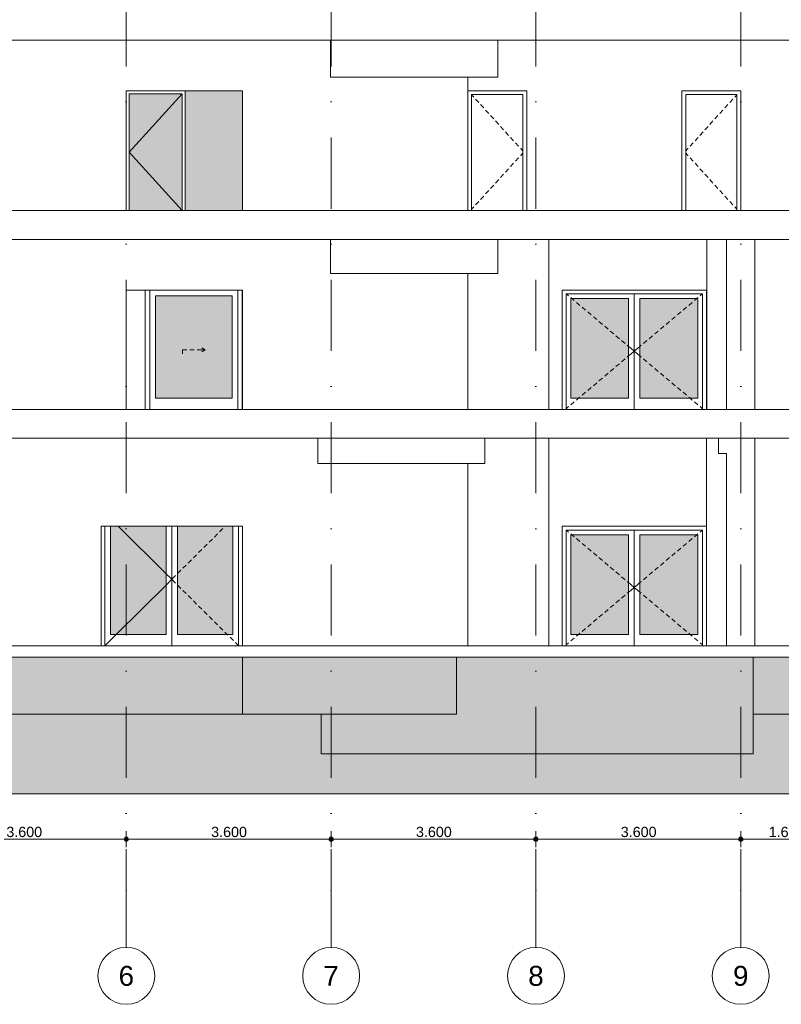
# Model space of a CAD drawing. Header units: millimetres. Extents: x -194 to 1012562, y 0 to 44349.
# Tile 56 of 97: x 176574 to 189962, y 0 to 17300. Entities that reach past the tile are written whole.
import ezdxf
from ezdxf.enums import TextEntityAlignment as Align

# ---------------------------------------------------------------- set-up
doc = ezdxf.new("R2010")
doc.units = ezdxf.units.MM
doc.header["$MEASUREMENT"] = 0
doc.linetypes.add('streep-punt', pattern=[2500, 1250, -625, 0, -625])
for name, color, linetype in [('0 2D arcering', 7, 'Continuous'), ('21_1 C Buitenwanden', 7, 'Continuous'), ('22 C Binnenwanden', 7, 'Continuous'), ('23 Vloeren', 7, 'Continuous'), ('23 Vloeren Laagscheidingslijnen', 7, 'Continuous'), ('28 Draagconstructies', 7, 'Continuous'), ('57 Luchtbehandeling', 7, 'Continuous'), ('Maatvoering 1_ 100', 7, 'Continuous'), ('Maatvoering 1_ 100 2D arcering', 7, 'Continuous'), ('New_21_0 NC Buitenwanden Deuren', 7, 'Continuous'), ('New_22 NC Binnenwanden', 7, 'Continuous'), ('New_22 NC Binnenwanden 2D arcering', 7, 'Continuous'), ('New_22 NC Binnenwanden Deuren', 7, 'Continuous'), ('Stramien', 7, 'Continuous')]:
    doc.layers.add(name, color=color, linetype=linetype)
doc.styles.add('GENERATED_STYLE_1', font='arial.ttf')
doc.dimstyles.new('GENERATED_STYLE__2', dxfattribs={"dimtxt": 179.999995, "dimasz": 142.5, "dimexe": 0.18, "dimexo": 0.0625, "dimgap": 0, "dimtad": 1, "dimtih": 1, "dimtoh": 1, "dimdec": 0, "dimzin": 0, "dimdsep": 46, "dimtxsty": 'GENERATED_STYLE_1', "dimblk": 'ARROWHEAD_11', "dimblk1": 'ARROWHEAD_11', "dimblk2": 'ARROWHEAD_11', "dimcen": 0.09, "dimclrd": 1, "dimclre": 1, "dimclrt": 2, "dimadec": 1, "dimazin": 0, "dimtfac": 1, "dimtdec": 4, "dimtmove": 0, "dimatfit": 3, "dimfxl": 1, "dimtolj": 1, "dimtzin": 0, "dimarcsym": 0})

# ---------------------------------------------------------------- blocks, each defined once
blk = doc.blocks.new('Section Element_703_1', base_point=(160449, 6300))
at = {"layer": '21_1 C Buitenwanden', "color": 2, "linetype": 'Continuous', "lineweight": 0}
for p, q in [((172354, 9950), (172354, 6300)), ((178004, 8400), (178004, 6300))]:
    blk.add_line(p, q, dxfattribs=at)
blk = doc.blocks.new('Section Element_704_1', base_point=(160449, 6300))
at = {"layer": '28 Draagconstructies', "color": 1, "linetype": 'Continuous', "lineweight": 0}
for p, q in [((189499, 6300), (189499, 9950)), ((188999, 6300), (188999, 9680))]:
    blk.add_line(p, q, dxfattribs=at)
blk = doc.blocks.new('Section Element_705_1', base_point=(160449, 6300))
at = {"layer": '28 Draagconstructies', "color": 1, "linetype": 'Continuous', "lineweight": 0}
blk.add_line((188645, 6300), (188645, 9950), dxfattribs=at)
blk = doc.blocks.new('Section Element_718_1', base_point=(160449, 6300))
at = {"layer": '22 C Binnenwanden', "color": 2, "linetype": 'Continuous', "lineweight": 0}
blk.add_line((184452, 9500), (184452, 6300), dxfattribs=at)
blk = doc.blocks.new('Section Element_723_1', base_point=(160449, 6300))
at = {"layer": '22 C Binnenwanden', "color": 2, "linetype": 'Continuous', "lineweight": 0}
blk.add_line((178449, 12550), (178449, 10450), dxfattribs=at)
blk = doc.blocks.new('Section Element_725_1', base_point=(160449, 6300))
at = {"layer": '28 Draagconstructies', "color": 1, "linetype": 'Continuous', "lineweight": 0}
for p, q in [((188999, 10450), (188999, 13440)), ((189499, 10450), (189499, 13440))]:
    blk.add_line(p, q, dxfattribs=at)
blk = doc.blocks.new('Section Element_727_1', base_point=(160449, 6300))
at = {"layer": '22 C Binnenwanden', "color": 2, "linetype": 'Continuous', "lineweight": 0}
blk.add_line((184452, 10450), (184452, 12840), dxfattribs=at)
blk = doc.blocks.new('Section Element_734_1', base_point=(160449, 6300))
at = {"layer": '21_1 C Buitenwanden', "color": 2, "linetype": 'Continuous', "lineweight": 0}
blk.add_line((180490, 16050), (180490, 13950), dxfattribs=at)
blk = doc.blocks.new('Section Element_738_1', base_point=(160449, 6300))
at = {"layer": 'New_22 NC Binnenwanden Deuren', "color": 2, "linetype": 'Continuous', "lineweight": 0}
for p, q in [((178449, 12550), (180489, 12550)), ((180489, 12550), (180489, 10450))]:
    blk.add_line(p, q, dxfattribs=at)
blk = doc.blocks.new('Section Element_746_1', base_point=(160449, 6300))
at = {"layer": '23 Vloeren', "color": 2, "linetype": 'Continuous', "lineweight": 0, "flags": 128}
blk.add_lwpolyline([(192844, 13950), (190707, 13950), (190667, 13950), (159679, 13950)], dxfattribs=at)
blk = doc.blocks.new('Section Element_768_1', base_point=(160449, 6300))
at = {"layer": '28 Draagconstructies', "color": 1, "linetype": 'Continuous', "lineweight": 0}
blk.add_line((188655, 10450), (188655, 13440), dxfattribs=at)
blk = doc.blocks.new('Section Element_771_1', base_point=(160449, 6300))
at = {"layer": '23 Vloeren', "color": 3, "linetype": 'Continuous', "lineweight": 0}
blk.add_line((218049, 6100), (159679, 6100), dxfattribs=at)
at = {"layer": '23 Vloeren', "color": 3, "linetype": 'Continuous', "lineweight": 0, "flags": 128}
blk.add_lwpolyline([(196374, 6300), (190688, 6300), (190668, 6300), (171244, 6300), (171204, 6300), (160726, 6300), (160686, 6300), (159679, 6300)], dxfattribs=at)
blk = doc.blocks.new('Section Element_779_1', base_point=(160449, 6300))
at = {"layer": '21_1 C Buitenwanden', "color": 2, "linetype": 'Continuous', "lineweight": 0}
blk.add_line((159679, 5100), (180490, 5100), dxfattribs=at)
blk = doc.blocks.new('Section Element_782_1', base_point=(160449, 6300))
at = {"layer": '22 C Binnenwanden', "color": 2, "linetype": 'Continuous', "lineweight": 0}
for p, q in [((180490, 6100), (180490, 5100)), ((184252, 5100), (184252, 6100)), ((184252, 5100), (180490, 5100))]:
    blk.add_line(p, q, dxfattribs=at)
blk = doc.blocks.new('Section Element_803_1', base_point=(160449, 6300))
at = {"layer": '22 C Binnenwanden', "color": 2, "linetype": 'Continuous', "lineweight": 0}
blk.add_line((189465, 6100), (189465, 4600), dxfattribs=at)
blk = doc.blocks.new('Section Element_804_1', base_point=(160449, 6300))
at = {"layer": '22 C Binnenwanden', "color": 2, "linetype": 'Continuous', "lineweight": 0}
blk.add_line((181875, 4600), (181875, 5100), dxfattribs=at)
blk = doc.blocks.new('Section Element_806_1', base_point=(160449, 6300))
at = {"layer": '23 Vloeren', "color": 1, "linetype": 'Continuous', "lineweight": 0}
for p, q in [((181875, 4400), (181875, 4600)), ((189465, 4400), (189465, 4600)), ((181875, 4400), (189465, 4400))]:
    blk.add_line(p, q, dxfattribs=at)
blk = doc.blocks.new('Section Element_808_1', base_point=(160449, 6300))
at = {"layer": '21_1 C Buitenwanden', "color": 2, "linetype": 'Continuous', "lineweight": 0}
blk.add_line((178779, 12550), (178779, 10450), dxfattribs=at)
blk = doc.blocks.new('Section Element_887_1', base_point=(160449, 6300))
at = {"layer": '22 C Binnenwanden', "color": 2, "linetype": 'Continuous', "lineweight": 0}
blk.add_line((180490, 6300), (180490, 8400), dxfattribs=at)
blk = doc.blocks.new('Section Element_889_1', base_point=(160449, 6300))
at = {"layer": 'New_22 NC Binnenwanden Deuren', "color": 2, "linetype": 'Continuous', "lineweight": 0}
blk.add_line((178004, 8400), (180490, 8400), dxfattribs=at)
blk = doc.blocks.new('Section Element_893_1', base_point=(160449, 6300))
at = {"layer": '28 Draagconstructies', "color": 1, "linetype": 'Continuous', "lineweight": 0}
for p, q in [((188855, 9680), (188855, 9950)), ((188999, 9680), (188855, 9680))]:
    blk.add_line(p, q, dxfattribs=at)
blk = doc.blocks.new('Section Element_906_1', base_point=(160449, 6300))
at = {"layer": '21_1 C Buitenwanden', "color": 2, "linetype": 'Continuous', "lineweight": 0}
blk.add_line((184452, 16290), (184452, 13950), dxfattribs=at)
blk = doc.blocks.new('Section Element_928_1', base_point=(160449, 6300))
at = {"layer": '21_1 C Buitenwanden', "color": 2, "linetype": 'Continuous', "lineweight": 0}
blk.add_line((190175, 5100), (189465, 5100), dxfattribs=at)
blk = doc.blocks.new('Section Element_991_1', base_point=(160449, 6300))
at = {"layer": 'New_22 NC Binnenwanden', "color": 2, "linetype": 'Continuous', "lineweight": 0}
blk.add_line((185875, 6300), (185875, 9950), dxfattribs=at)
blk = doc.blocks.new('Section Element_992_1', base_point=(160449, 6300))
at = {"layer": 'New_22 NC Binnenwanden', "color": 2, "linetype": 'Continuous', "lineweight": 0}
blk.add_line((185875, 10450), (185875, 13440), dxfattribs=at)
blk = doc.blocks.new('Section Element_1002_1', base_point=(160449, 6300))
at = {"layer": 'New_22 NC Binnenwanden Deuren', "color": 1, "linetype": 'Continuous', "lineweight": 0}
for p, q in [((184452, 16050), (185486, 16050)), ((184519, 15983), (184519, 13950)), ((185419, 15983), (184519, 15983)), ((184519, 15981), (184556, 15941)), ((185419, 13950), (185419, 15983)), ((185486, 16050), (185486, 15983)), ((185486, 15983), (185486, 13950)), ((184589, 15904), (184643, 15845)), ((184677, 15808), (184731, 15749)), ((184765, 15712), (184818, 15653)), ((184852, 15616), (184906, 15557)), ((184940, 15520), (184994, 15460)), ((185027, 15423), (185081, 15364)), ((185115, 15327), (185169, 15268)), ((185202, 15231), (185256, 15172)), ((185290, 15135), (185344, 15076)), ((185377, 15039), (185382, 15034)), ((185377, 14911), (185382, 14916)), ((185382, 15034), (185419, 14994)), ((185382, 14916), (185419, 14956)), ((185202, 14719), (185256, 14778)), ((185290, 14815), (185344, 14874)), ((185027, 14527), (185081, 14586)), ((185115, 14623), (185169, 14682)), ((184852, 14334), (184906, 14393)), ((184940, 14430), (184994, 14490)), ((184677, 14142), (184731, 14201)), ((184765, 14238), (184818, 14297)), ((184589, 14046), (184643, 14105)), ((184519, 13969), (184556, 14009))]:
    blk.add_line(p, q, dxfattribs=at)
blk = doc.blocks.new('Section Element_1015_1', base_point=(160449, 6300))
at = {"layer": 'New_22 NC Binnenwanden Deuren', "color": 1, "linetype": 'Continuous', "lineweight": 0}
for p, q in [((188215, 16050), (188215, 15983)), ((189249, 16050), (188215, 16050)), ((188215, 15983), (188215, 13950)), ((188282, 13950), (188282, 15983)), ((188282, 15983), (189182, 15983)), ((189182, 15981), (189145, 15941)), ((189182, 15983), (189182, 13950)), ((189249, 15983), (189249, 16050)), ((189249, 13950), (189249, 15983)), ((189024, 15808), (188970, 15749)), ((189111, 15904), (189057, 15845)), ((188849, 15616), (188795, 15557)), ((188936, 15712), (188882, 15653)), ((188674, 15423), (188620, 15364)), ((188761, 15520), (188707, 15460)), ((188498, 15231), (188445, 15172)), ((188586, 15327), (188532, 15268)), ((188411, 15135), (188357, 15076)), ((188319, 15034), (188282, 14994)), ((188319, 14916), (188282, 14956)), ((188323, 15039), (188319, 15034)), ((188323, 14911), (188319, 14916)), ((188411, 14815), (188357, 14874)), ((188498, 14719), (188445, 14778)), ((188586, 14623), (188532, 14682)), ((188674, 14527), (188620, 14586)), ((188761, 14430), (188707, 14490)), ((188849, 14334), (188795, 14393)), ((188936, 14238), (188882, 14297)), ((189024, 14142), (188970, 14201)), ((189111, 14046), (189057, 14105)), ((189182, 13969), (189145, 14009))]:
    blk.add_line(p, q, dxfattribs=at)
blk = doc.blocks.new('Section Element_1023_1', base_point=(160449, 6300))
at = {"layer": 'New_22 NC Binnenwanden Deuren', "color": 1, "linetype": 'Continuous', "lineweight": 0}
for p, q in [((186111, 8400), (186111, 8333)), ((188645, 8400), (186111, 8400)), ((186111, 8333), (186111, 6300)), ((186178, 6300), (186178, 8333)), ((186178, 8333), (188578, 8333)), ((186181, 8333), (186222, 8298)), ((187378, 8333), (187378, 6300)), ((188575, 8333), (188534, 8298)), ((188578, 8333), (188578, 6300)), ((186260, 8266), (186280, 8250)), ((186261, 6500), (186261, 8250)), ((186261, 8250), (187278, 8250)), ((186280, 8250), (186322, 8215)), ((186360, 8183), (186421, 8131)), ((187278, 8250), (187278, 6500)), ((187478, 8250), (187478, 6500)), ((188495, 8250), (187478, 8250)), ((188396, 8183), (188335, 8131)), ((188476, 8250), (188434, 8215)), ((188495, 8266), (188476, 8250)), ((188495, 6500), (188495, 8250)), ((186459, 8099), (186520, 8047)), ((186559, 8015), (186620, 7963)), ((188197, 8015), (188136, 7963)), ((188297, 8099), (188235, 8047)), ((186658, 7931), (186719, 7880)), ((186757, 7848), (186819, 7796)), ((187998, 7848), (187937, 7796)), ((188098, 7931), (188037, 7880)), ((186857, 7764), (186918, 7712)), ((186956, 7680), (187018, 7629)), ((187799, 7680), (187738, 7629)), ((187899, 7764), (187838, 7712)), ((187056, 7596), (187117, 7545)), ((187155, 7513), (187216, 7461)), ((187601, 7513), (187539, 7461)), ((187700, 7596), (187639, 7545)), ((187255, 7429), (187278, 7409)), ((187278, 7409), (187316, 7377)), ((187278, 7241), (187316, 7273)), ((187317, 7377), (187378, 7325)), ((187317, 7273), (187378, 7325)), ((187439, 7377), (187378, 7325)), ((187439, 7273), (187378, 7325)), ((187478, 7409), (187440, 7377)), ((187478, 7241), (187440, 7273)), ((187501, 7429), (187478, 7409)), ((187056, 7054), (187117, 7105)), ((187155, 7137), (187216, 7189)), ((187255, 7221), (187278, 7241)), ((187501, 7221), (187478, 7241)), ((187601, 7137), (187539, 7189)), ((187700, 7054), (187639, 7105)), ((186857, 6886), (186918, 6938)), ((186956, 6970), (187018, 7021)), ((187799, 6970), (187738, 7021)), ((187899, 6886), (187838, 6938)), ((186658, 6719), (186719, 6770)), ((186757, 6802), (186819, 6854)), ((187998, 6802), (187937, 6854)), ((188098, 6719), (188037, 6770)), ((186459, 6551), (186520, 6603)), ((186559, 6635), (186620, 6687)), ((188197, 6635), (188136, 6687)), ((188297, 6551), (188235, 6603)), ((186260, 6384), (186322, 6435)), ((187278, 6500), (186261, 6500)), ((186360, 6467), (186398, 6500)), ((186398, 6500), (186421, 6519)), ((187478, 6500), (188495, 6500)), ((188357, 6500), (188335, 6519)), ((188396, 6467), (188357, 6500)), ((188495, 6384), (188434, 6435)), ((186178, 6314), (186222, 6352)), ((188578, 6314), (188534, 6352))]:
    blk.add_line(p, q, dxfattribs=at)
blk = doc.blocks.new('Section Element_1063_1', base_point=(160449, 6300))
at = {"layer": 'New_22 NC Binnenwanden Deuren', "color": 1, "linetype": 'Continuous', "lineweight": 0}
for p, q in [((186111, 12550), (186111, 12483)), ((188645, 12550), (186111, 12550)), ((186111, 12483), (186111, 10450)), ((186178, 10450), (186178, 12483)), ((186178, 12483), (188578, 12483)), ((186181, 12483), (186222, 12448)), ((187378, 12483), (187378, 10450)), ((188575, 12483), (188534, 12448)), ((188578, 12483), (188578, 10450)), ((188645, 12483), (188645, 12550)), ((188645, 10450), (188645, 12483)), ((186260, 12416), (186280, 12400)), ((186261, 10650), (186261, 12400)), ((186261, 12400), (187278, 12400)), ((186280, 12400), (186322, 12365)), ((186360, 12333), (186421, 12281)), ((187278, 12400), (187278, 10650)), ((187478, 12400), (187478, 10650)), ((188495, 12400), (187478, 12400)), ((188396, 12333), (188335, 12281)), ((188476, 12400), (188434, 12365)), ((188495, 12416), (188476, 12400)), ((188495, 10650), (188495, 12400)), ((186459, 12249), (186520, 12197)), ((186559, 12165), (186620, 12113)), ((188197, 12165), (188136, 12113)), ((188297, 12249), (188235, 12197)), ((186658, 12081), (186719, 12030)), ((186757, 11998), (186819, 11946)), ((187998, 11998), (187937, 11946)), ((188098, 12081), (188037, 12030)), ((186857, 11914), (186918, 11862)), ((186956, 11830), (187018, 11779)), ((187799, 11830), (187738, 11779)), ((187899, 11914), (187838, 11862)), ((187056, 11746), (187117, 11695)), ((187155, 11663), (187216, 11611)), ((187601, 11663), (187539, 11611)), ((187700, 11746), (187639, 11695)), ((187255, 11579), (187278, 11559)), ((187278, 11559), (187316, 11527)), ((187278, 11391), (187316, 11423)), ((187317, 11527), (187378, 11475)), ((187317, 11423), (187378, 11475)), ((187439, 11527), (187378, 11475)), ((187439, 11423), (187378, 11475)), ((187478, 11559), (187440, 11527)), ((187478, 11391), (187440, 11423)), ((187501, 11579), (187478, 11559)), ((187056, 11204), (187117, 11255)), ((187155, 11287), (187216, 11339)), ((187255, 11371), (187278, 11391)), ((187501, 11371), (187478, 11391)), ((187601, 11287), (187539, 11339)), ((187700, 11204), (187639, 11255)), ((186857, 11036), (186918, 11088)), ((186956, 11120), (187018, 11171)), ((187799, 11120), (187738, 11171)), ((187899, 11036), (187838, 11088)), ((186658, 10869), (186719, 10920)), ((186757, 10952), (186819, 11004)), ((187998, 10952), (187937, 11004)), ((188098, 10869), (188037, 10920)), ((186459, 10701), (186520, 10753)), ((186559, 10785), (186620, 10837)), ((188197, 10785), (188136, 10837)), ((188297, 10701), (188235, 10753)), ((186260, 10534), (186322, 10585)), ((187278, 10650), (186261, 10650)), ((186360, 10617), (186398, 10650)), ((186398, 10650), (186421, 10669)), ((187478, 10650), (188495, 10650)), ((188357, 10650), (188335, 10669)), ((188396, 10617), (188357, 10650)), ((188495, 10534), (188434, 10585)), ((186178, 10464), (186222, 10502)), ((188578, 10464), (188534, 10502))]:
    blk.add_line(p, q, dxfattribs=at)
blk = doc.blocks.new('Section Element_1068_1', base_point=(160449, 6300))
at = {"layer": '21_1 C Buitenwanden', "color": 2, "linetype": 'Continuous', "lineweight": 0}
blk.add_line((178449, 16050), (178449, 13950), dxfattribs=at)
blk = doc.blocks.new('Section Element_1069_1', base_point=(160449, 6300))
at = {"layer": 'New_21_0 NC Buitenwanden Deuren', "color": 2, "linetype": 'Continuous', "lineweight": 0}
blk.add_line((178449, 16050), (180490, 16050), dxfattribs=at)
blk = doc.blocks.new('Section Element_1099_1', base_point=(160449, 6300))
at = {"layer": '23 Vloeren', "color": 2, "linetype": 'Continuous', "lineweight": 0}
blk.add_line((191051, 10450), (159679, 10450), dxfattribs=at)
blk = doc.blocks.new('Section Element_1112_1', base_point=(160449, 6300))
at = {"layer": 'New_22 NC Binnenwanden Deuren', "color": 1, "linetype": 'Continuous', "lineweight": 0}
for p, q in [((179433, 16000), (178499, 14975)), ((178499, 13950), (178499, 16000)), ((178499, 16000), (179433, 16000)), ((179433, 16000), (179433, 13950)), ((179483, 15983), (179483, 16050)), ((179483, 13950), (179483, 15983)), ((179433, 13950), (178499, 14975))]:
    blk.add_line(p, q, dxfattribs=at)
blk = doc.blocks.new('Section Element_1141_1', base_point=(160449, 6300))
at = {"layer": '23 Vloeren', "color": 2, "linetype": 'Continuous', "lineweight": 0}
for p, q in [((181813, 9950), (171354, 9950)), ((190628, 9950), (184752, 9950))]:
    blk.add_line(p, q, dxfattribs=at)
at = {"layer": '23 Vloeren Laagscheidingslijnen', "color": 2, "linetype": 'Continuous', "lineweight": 0}
blk.add_line((184752, 9950), (181813, 9950), dxfattribs=at)
blk = doc.blocks.new('Section Element_1142_1', base_point=(160449, 6300))
at = {"layer": '23 Vloeren', "color": 2, "linetype": 'Continuous', "lineweight": 0}
for p, q in [((182038, 13440), (159679, 13440)), ((191006, 13440), (184977, 13440))]:
    blk.add_line(p, q, dxfattribs=at)
at = {"layer": '23 Vloeren Laagscheidingslijnen', "color": 2, "linetype": 'Continuous', "lineweight": 0}
blk.add_line((184977, 13440), (182038, 13440), dxfattribs=at)
blk = doc.blocks.new('Section Element_1143_1', base_point=(160449, 6300))
at = {"layer": '23 Vloeren', "color": 2, "linetype": 'Continuous', "lineweight": 0}
for p, q in [((182038, 16940), (159679, 16940)), ((190674, 16940), (184977, 16940))]:
    blk.add_line(p, q, dxfattribs=at)
at = {"layer": '23 Vloeren Laagscheidingslijnen', "color": 2, "linetype": 'Continuous', "lineweight": 0}
blk.add_line((184977, 16940), (182038, 16940), dxfattribs=at)
blk = doc.blocks.new('Section Element_1261_1', base_point=(160449, 6300))
at = {"layer": '57 Luchtbehandeling', "color": 2, "linetype": 'Continuous', "lineweight": 0}
for p, q in [((181813, 9950), (181813, 9500)), ((184752, 9950), (184752, 9500)), ((184752, 9500), (181813, 9500))]:
    blk.add_line(p, q, dxfattribs=at)
blk = doc.blocks.new('Section Element_1262_1', base_point=(160449, 6300))
at = {"layer": '57 Luchtbehandeling', "color": 2, "linetype": 'Continuous', "lineweight": 0}
for p, q in [((182038, 13440), (182038, 12840)), ((184977, 13440), (184977, 12840)), ((184977, 12840), (182038, 12840))]:
    blk.add_line(p, q, dxfattribs=at)
blk = doc.blocks.new('Section Element_1263_1', base_point=(160449, 6300))
at = {"layer": '57 Luchtbehandeling', "color": 2, "linetype": 'Continuous', "lineweight": 0}
for p, q in [((182038, 16940), (182038, 16290)), ((184977, 16940), (184977, 16290)), ((184977, 16290), (182038, 16290))]:
    blk.add_line(p, q, dxfattribs=at)
blk = doc.blocks.new('Section Element_1371_1', base_point=(160449, 6300))
at = {"layer": 'New_21_0 NC Buitenwanden Deuren', "color": 2, "linetype": 'Continuous', "lineweight": 0}
for p, q in [((178862, 10450), (178862, 12550)), ((180407, 12550), (180407, 10450))]:
    blk.add_line(p, q, dxfattribs=at)
at = {"layer": 'New_21_0 NC Buitenwanden Deuren', "color": 1, "linetype": 'Continuous', "lineweight": 0}
for p, q in [((178962, 12450), (178962, 10650)), ((180307, 12450), (178962, 12450)), ((180307, 10650), (180307, 12450)), ((179434, 11500), (179514, 11500)), ((179434, 11500), (179434, 11430)), ((179564, 11500), (179644, 11500)), ((179694, 11500), (179754, 11500)), ((179754, 11500), (179834, 11500)), ((179834, 11500), (179774, 11535)), ((179834, 11500), (179774, 11465)), ((178962, 10650), (180307, 10650))]:
    blk.add_line(p, q, dxfattribs=at)
blk = doc.blocks.new('Section Element_1372_1', base_point=(160449, 6300))
at = {"layer": 'New_22 NC Binnenwanden Deuren', "color": 1, "linetype": 'Continuous', "lineweight": 0}
for p, q in [((180483, 12483), (180483, 12550)), ((180483, 12500), (180483, 11475)), ((180483, 10450), (180483, 12483)), ((180483, 10450), (180483, 11475))]:
    blk.add_line(p, q, dxfattribs=at)
blk = doc.blocks.new('Section Element_1377_1', base_point=(160449, 6300))
at = {"layer": 'New_22 NC Binnenwanden Deuren', "color": 1, "linetype": 'Continuous', "lineweight": 0}
for p, q in [((178005, 8400), (178005, 6300)), ((178072, 6300), (178072, 8400)), ((178172, 6500), (178172, 8400)), ((178307, 8400), (179147, 7566)), ((179147, 8400), (179147, 6500)), ((179247, 8400), (179247, 6300)), ((179347, 8400), (179347, 6500)), ((180146, 8358), (180089, 8302)), ((180188, 8400), (180182, 8394)), ((180323, 6500), (180323, 8400)), ((180423, 8400), (180423, 6300)), ((179962, 8175), (179905, 8119)), ((180054, 8267), (179997, 8210)), ((179777, 7992), (179720, 7936)), ((179869, 8084), (179812, 8027)), ((179592, 7809), (179536, 7753)), ((179685, 7900), (179628, 7844)), ((179408, 7626), (179351, 7569)), ((179500, 7717), (179443, 7661)), ((179147, 7566), (179247, 7467)), ((179147, 7367), (179247, 7467)), ((179304, 7523), (179247, 7467)), ((179304, 7410), (179247, 7467)), ((179316, 7534), (179304, 7523)), ((178273, 6500), (179147, 7367)), ((179316, 7399), (179304, 7410)), ((179408, 7307), (179351, 7364)), ((179500, 7216), (179443, 7272)), ((179592, 7124), (179536, 7180)), ((179685, 7033), (179628, 7089)), ((179777, 6941), (179720, 6997)), ((179869, 6849), (179812, 6906)), ((179962, 6758), (179905, 6814)), ((180054, 6666), (179997, 6723)), ((180146, 6575), (180089, 6631)), ((178072, 6300), (178273, 6500)), ((179147, 6500), (178172, 6500)), ((179347, 6500), (180323, 6500)), ((180221, 6500), (180182, 6539)), ((180238, 6483), (180221, 6500)), ((180331, 6392), (180274, 6448)), ((180423, 6300), (180366, 6356))]:
    blk.add_line(p, q, dxfattribs=at)
blk = doc.blocks.new('*D1420', base_point=(160449, 6300))
at = {"layer": 'Maatvoering 1_ 100 2D arcering', "linetype": 'Continuous', "lineweight": 0}
for points in [[(174811, 2900), (174814, 2886), (174822, 2873), (174835, 2865), (174849, 2863), (174863, 2865), (174875, 2873), (174884, 2886), (174886, 2900), (174884, 2914), (174875, 2927), (174863, 2935), (174849, 2938), (174835, 2935), (174822, 2927), (174814, 2914)], [(178411, 2900), (178414, 2886), (178422, 2873), (178435, 2865), (178449, 2863), (178463, 2865), (178475, 2873), (178484, 2886), (178486, 2900), (178484, 2914), (178475, 2927), (178463, 2935), (178449, 2938), (178435, 2935), (178422, 2927), (178414, 2914)]]:
    blk.add_hatch(color=1, dxfattribs=at).paths.add_polyline_path(points)
at = {"layer": 'Maatvoering 1_ 100', "color": 1, "linetype": 'Continuous', "lineweight": 0}
for p, q in [((174849, 2938), (174849, 3041)), ((178449, 2938), (178449, 3041)), ((174849, 2759), (174849, 2863)), ((174886, 2900), (178411, 2900)), ((178449, 2759), (178449, 2863))]:
    blk.add_line(p, q, dxfattribs=at)
for centre in [(174849, 2900), (178449, 2900)]:
    blk.add_circle(centre, 37.5, dxfattribs=at)
at = {"layer": 'Maatvoering 1_ 100', "color": 2, "lineweight": 0, "insert": (176340, 2936), "char_height": 180, "attachment_point": 7, "style": 'GENERATED_STYLE_1'}
blk.add_mtext('\\A1;{\\pql;\\fArial|b0|i0|c0|p0;\\W1.000000;3.600}', dxfattribs=at)
blk = doc.blocks.new('ARROWHEAD_11')
at = {"color": 0, "linetype": 'Continuous', "lineweight": 0}
blk.add_line((0, 0), (-1, 0), dxfattribs=at)
at = {"color": 0, "linetype": 'Continuous', "lineweight": 0, "const_width": 0.25, "flags": 128}
blk.add_lwpolyline([(-0.125, 0, 1), (0.125, 0, 1)], format="xyb", close=True, dxfattribs=at)
blk = doc.blocks.new('*D1421', base_point=(160449, 6300))
at = {"layer": 'Maatvoering 1_ 100 2D arcering', "linetype": 'Continuous', "lineweight": 0}
for points in [[(178411, 2900), (178414, 2886), (178422, 2873), (178435, 2865), (178449, 2863), (178463, 2865), (178475, 2873), (178484, 2886), (178486, 2900), (178484, 2914), (178475, 2927), (178463, 2935), (178449, 2938), (178435, 2935), (178422, 2927), (178414, 2914)], [(182011, 2900), (182014, 2886), (182022, 2873), (182035, 2865), (182049, 2863), (182063, 2865), (182075, 2873), (182084, 2886), (182086, 2900), (182084, 2914), (182075, 2927), (182063, 2935), (182049, 2938), (182035, 2935), (182022, 2927), (182014, 2914)]]:
    blk.add_hatch(color=1, dxfattribs=at).paths.add_polyline_path(points)
at = {"layer": 'Maatvoering 1_ 100', "color": 1, "linetype": 'Continuous', "lineweight": 0}
for p, q in [((178449, 2938), (178449, 3041)), ((182049, 2938), (182049, 3041)), ((178449, 2759), (178449, 2863)), ((178486, 2900), (182011, 2900)), ((182049, 2759), (182049, 2863))]:
    blk.add_line(p, q, dxfattribs=at)
for centre in [(178449, 2900), (182049, 2900)]:
    blk.add_circle(centre, 37.5, dxfattribs=at)
at = {"layer": 'Maatvoering 1_ 100', "color": 2, "lineweight": 0, "insert": (179940, 2936), "char_height": 180, "attachment_point": 7, "style": 'GENERATED_STYLE_1'}
blk.add_mtext('\\A1;{\\pql;\\fArial|b0|i0|c0|p0;\\W1.000000;3.600}', dxfattribs=at)
blk = doc.blocks.new('*D1422', base_point=(160449, 6300))
at = {"layer": 'Maatvoering 1_ 100 2D arcering', "linetype": 'Continuous', "lineweight": 0}
for points in [[(182011, 2900), (182014, 2886), (182022, 2873), (182035, 2865), (182049, 2863), (182063, 2865), (182075, 2873), (182084, 2886), (182086, 2900), (182084, 2914), (182075, 2927), (182063, 2935), (182049, 2938), (182035, 2935), (182022, 2927), (182014, 2914)], [(185611, 2900), (185614, 2886), (185622, 2873), (185635, 2865), (185649, 2863), (185663, 2865), (185675, 2873), (185684, 2886), (185686, 2900), (185684, 2914), (185675, 2927), (185663, 2935), (185649, 2938), (185635, 2935), (185622, 2927), (185614, 2914)]]:
    blk.add_hatch(color=1, dxfattribs=at).paths.add_polyline_path(points)
at = {"layer": 'Maatvoering 1_ 100', "color": 1, "linetype": 'Continuous', "lineweight": 0}
for p, q in [((182049, 2938), (182049, 3041)), ((185649, 2938), (185649, 3041)), ((182049, 2759), (182049, 2863)), ((182086, 2900), (185611, 2900)), ((185649, 2759), (185649, 2863))]:
    blk.add_line(p, q, dxfattribs=at)
for centre in [(182049, 2900), (185649, 2900)]:
    blk.add_circle(centre, 37.5, dxfattribs=at)
at = {"layer": 'Maatvoering 1_ 100', "color": 2, "lineweight": 0, "insert": (183540, 2936), "char_height": 180, "attachment_point": 7, "style": 'GENERATED_STYLE_1'}
blk.add_mtext('\\A1;{\\pql;\\fArial|b0|i0|c0|p0;\\W1.000000;3.600}', dxfattribs=at)
blk = doc.blocks.new('*D1423', base_point=(160449, 6300))
at = {"layer": 'Maatvoering 1_ 100 2D arcering', "linetype": 'Continuous', "lineweight": 0}
for points in [[(185611, 2900), (185614, 2886), (185622, 2873), (185635, 2865), (185649, 2863), (185663, 2865), (185675, 2873), (185684, 2886), (185686, 2900), (185684, 2914), (185675, 2927), (185663, 2935), (185649, 2938), (185635, 2935), (185622, 2927), (185614, 2914)], [(189211, 2900), (189214, 2886), (189222, 2873), (189235, 2865), (189249, 2863), (189263, 2865), (189275, 2873), (189284, 2886), (189286, 2900), (189284, 2914), (189275, 2927), (189263, 2935), (189249, 2938), (189235, 2935), (189222, 2927), (189214, 2914)]]:
    blk.add_hatch(color=1, dxfattribs=at).paths.add_polyline_path(points)
at = {"layer": 'Maatvoering 1_ 100', "color": 1, "linetype": 'Continuous', "lineweight": 0}
for p, q in [((185649, 2938), (185649, 3041)), ((189249, 2938), (189249, 3041)), ((185649, 2759), (185649, 2863)), ((185686, 2900), (189211, 2900)), ((189249, 2759), (189249, 2863))]:
    blk.add_line(p, q, dxfattribs=at)
for centre in [(185649, 2900), (189249, 2900)]:
    blk.add_circle(centre, 37.5, dxfattribs=at)
at = {"layer": 'Maatvoering 1_ 100', "color": 2, "lineweight": 0, "insert": (187140, 2936), "char_height": 180, "attachment_point": 7, "style": 'GENERATED_STYLE_1'}
blk.add_mtext('\\A1;{\\pql;\\fArial|b0|i0|c0|p0;\\W1.000000;3.600}', dxfattribs=at)
blk = doc.blocks.new('*D1424', base_point=(160449, 6300))
at = {"layer": 'Maatvoering 1_ 100 2D arcering', "linetype": 'Continuous', "lineweight": 0}
for points in [[(189211, 2900), (189214, 2886), (189222, 2873), (189235, 2865), (189249, 2863), (189263, 2865), (189275, 2873), (189284, 2886), (189286, 2900), (189284, 2914), (189275, 2927), (189263, 2935), (189249, 2938), (189235, 2935), (189222, 2927), (189214, 2914)], [(190811, 2900), (190814, 2886), (190822, 2873), (190835, 2865), (190849, 2863), (190863, 2865), (190875, 2873), (190884, 2886), (190886, 2900), (190884, 2914), (190875, 2927), (190863, 2935), (190849, 2938), (190835, 2935), (190822, 2927), (190814, 2914)]]:
    blk.add_hatch(color=1, dxfattribs=at).paths.add_polyline_path(points)
at = {"layer": 'Maatvoering 1_ 100', "color": 1, "linetype": 'Continuous', "lineweight": 0}
for p, q in [((189249, 2938), (189249, 3041)), ((190849, 2938), (190849, 3041)), ((189249, 2759), (189249, 2863)), ((189286, 2900), (190811, 2900)), ((190849, 2759), (190849, 2863))]:
    blk.add_line(p, q, dxfattribs=at)
for centre in [(189249, 2900), (190849, 2900)]:
    blk.add_circle(centre, 37.5, dxfattribs=at)
at = {"layer": 'Maatvoering 1_ 100', "color": 2, "lineweight": 0, "insert": (189740, 2936), "char_height": 180, "attachment_point": 7, "style": 'GENERATED_STYLE_1'}
blk.add_mtext('\\A1;{\\pql;\\fArial|b0|i0|c0|p0;\\W1.000000;1.600}', dxfattribs=at)
blk = doc.blocks.new('Standard grid marker[34]_1', base_point=(182049, 36230))
at = {"layer": 'Stramien', "color": 1, "linetype": 'streep-punt', "lineweight": 0}
for p, q in [((182049, 35230), (182049, 2000)), ((182049, 2000), (182049, 1000))]:
    blk.add_line(p, q, dxfattribs=at)
at = {"layer": 'Stramien', "color": 2, "linetype": 'Continuous', "lineweight": 0, "flags": 128}
blk.add_lwpolyline([(182049, 0, 1), (182049, 1000, 1)], format="xyb", close=True, dxfattribs=at)
at = {"layer": 'Stramien', "color": 1, "linetype": 'streep-punt', "lineweight": 0}
blk.add_point((182049, 2000), dxfattribs=at)
blk.add_point((182049, 2000), dxfattribs=at)
at = {"layer": 'Stramien', "color": 2, "lineweight": 0, "style": 'GENERATED_STYLE_1'}
blk.add_attdef('AC_MarkerText_1', text='', height=350, rotation=360, dxfattribs=at).set_placement((182049, 675), align=Align.TOP_CENTER)
blk = doc.blocks.new('Standard grid marker[35]_1', base_point=(189249, 36230))
at = {"layer": 'Stramien', "color": 1, "linetype": 'streep-punt', "lineweight": 0}
for p, q in [((189249, 35230), (189249, 2000)), ((189249, 2000), (189249, 1000))]:
    blk.add_line(p, q, dxfattribs=at)
at = {"layer": 'Stramien', "color": 2, "linetype": 'Continuous', "lineweight": 0, "flags": 128}
blk.add_lwpolyline([(189249, 0, 1), (189249, 1000, 1)], format="xyb", close=True, dxfattribs=at)
at = {"layer": 'Stramien', "color": 1, "linetype": 'streep-punt', "lineweight": 0}
blk.add_point((189249, 2000), dxfattribs=at)
blk.add_point((189249, 2000), dxfattribs=at)
at = {"layer": 'Stramien', "color": 2, "lineweight": 0, "style": 'GENERATED_STYLE_1'}
blk.add_attdef('AC_MarkerText_1', text='', height=350, rotation=360, dxfattribs=at).set_placement((189249, 675), align=Align.TOP_CENTER)
blk = doc.blocks.new('Standard grid marker[45]_1', base_point=(178449, 36230))
at = {"layer": 'Stramien', "color": 1, "linetype": 'streep-punt', "lineweight": 0}
for p, q in [((178449, 35230), (178449, 2000)), ((178449, 2000), (178449, 1000))]:
    blk.add_line(p, q, dxfattribs=at)
at = {"layer": 'Stramien', "color": 2, "linetype": 'Continuous', "lineweight": 0, "flags": 128}
blk.add_lwpolyline([(178449, 0, 1), (178449, 1000, 1)], format="xyb", close=True, dxfattribs=at)
at = {"layer": 'Stramien', "color": 1, "linetype": 'streep-punt', "lineweight": 0}
blk.add_point((178449, 2000), dxfattribs=at)
blk.add_point((178449, 2000), dxfattribs=at)
at = {"layer": 'Stramien', "color": 2, "lineweight": 0, "style": 'GENERATED_STYLE_1'}
blk.add_attdef('AC_MarkerText_1', text='', height=350, rotation=360, dxfattribs=at).set_placement((178449, 675), align=Align.TOP_CENTER)
blk = doc.blocks.new('Standard grid marker[46]_1', base_point=(185649, 36230))
at = {"layer": 'Stramien', "color": 1, "linetype": 'streep-punt', "lineweight": 0}
for p, q in [((185649, 35230), (185649, 2000)), ((185649, 2000), (185649, 1000))]:
    blk.add_line(p, q, dxfattribs=at)
at = {"layer": 'Stramien', "color": 2, "linetype": 'Continuous', "lineweight": 0, "flags": 128}
blk.add_lwpolyline([(185649, 0, 1), (185649, 1000, 1)], format="xyb", close=True, dxfattribs=at)
at = {"layer": 'Stramien', "color": 1, "linetype": 'streep-punt', "lineweight": 0}
blk.add_point((185649, 2000), dxfattribs=at)
blk.add_point((185649, 2000), dxfattribs=at)
at = {"layer": 'Stramien', "color": 2, "lineweight": 0, "style": 'GENERATED_STYLE_1'}
blk.add_attdef('AC_MarkerText_1', text='', height=350, rotation=360, dxfattribs=at).set_placement((185649, 675), align=Align.TOP_CENTER)

msp = doc.modelspace()

# ---------------------------------------------------------------- hatches: boundary and pattern name
at = {"layer": '0 2D arcering', "linetype": 'Continuous', "lineweight": 0, "true_color": 0x636f72}
msp.add_hatch(color=251, dxfattribs=at).paths.add_polyline_path([(236731.2, 6200), (236731.2, 3700), (96866.5, 3700), (96866.5, 6200), (107398.9, 6200), (107398.9, 5100), (107648.9, 5100), (107648.9, 6100), (114698.9, 6100), (114698.9, 5100), (114898.9, 5100), (114898.9, 6300), (115598.9, 6300), (115598.9, 5100), (115798.9, 5100), (115798.9, 6100), (158848.9, 6100), (158848.9, 5100), (159678.8, 5100), (159678.8, 6100), (218048.9, 6100), (218048.9, 5100), (218378.9, 5100), (218378.9, 6200)])
at = {"layer": 'New_22 NC Binnenwanden 2D arcering', "linetype": 'Continuous', "lineweight": 0, "true_color": 0x353d3f}
for points in [[(178498.9, 13950), (179432.9, 13950), (179432.9, 16000), (178498.9, 16000)], [(179482.9, 13950), (180489.9, 13950), (180489.9, 16050), (179482.9, 16050)], [(178961.9, 10650), (180306.9, 10650), (180306.9, 12450), (178961.9, 12450)], [(186260.9, 10650), (187277.9, 10650), (187277.9, 12400), (186260.9, 12400)], [(187477.9, 10650), (188494.9, 10650), (188494.9, 12400), (187477.9, 12400)], [(178172, 6500), (179147.4, 6500), (179147.4, 8400), (178172, 8400)], [(179347.4, 6500), (180322.9, 6500), (180322.9, 8400), (179347.4, 8400)], [(186260.9, 6500), (187277.9, 6500), (187277.9, 8250), (186260.9, 8250)], [(187477.9, 6500), (188494.9, 6500), (188494.9, 8250), (187477.9, 8250)]]:
    msp.add_hatch(color=250, dxfattribs=at).paths.add_polyline_path(points)

# ---------------------------------------------------------------- linework, layer by layer
at = {"color": 149, "linetype": 'Continuous', "lineweight": 0, "true_color": 0x3c4244, "flags": 128}
msp.add_lwpolyline([(96866.5, 6300), (236731.2, 6300)], dxfattribs=at)
at = {"layer": '0 2D arcering', "color": 9, "linetype": 'Continuous', "lineweight": 0, "flags": 128}
msp.add_lwpolyline([(236731.2, 6200), (236731.2, 3700), (96866.5, 3700), (96866.5, 6200), (107398.9, 6200), (107398.9, 5100), (107648.9, 5100), (107648.9, 6100), (114698.9, 6100), (114698.9, 5100), (114898.9, 5100), (114898.9, 6300), (115598.9, 6300), (115598.9, 5100), (115798.9, 5100), (115798.9, 6100), (158848.9, 6100), (158848.9, 5100), (159678.8, 5100), (159678.8, 6100), (218048.9, 6100), (218048.9, 5100), (218378.9, 5100), (218378.9, 6200)], close=True, dxfattribs=at)

# ---------------------------------------------------------------- block references
at = {"layer": '21_1 C Buitenwanden', "lineweight": 0}
for name in ['Section Element_906_1', 'Section Element_1068_1', 'Section Element_734_1', 'Section Element_808_1', 'Section Element_703_1', 'Section Element_779_1', 'Section Element_928_1']:
    msp.add_blockref(name, (160448.9, 6300), dxfattribs=at)
at = {"layer": '22 C Binnenwanden', "lineweight": 0}
for name in ['Section Element_727_1', 'Section Element_723_1', 'Section Element_718_1', 'Section Element_887_1', 'Section Element_782_1', 'Section Element_803_1', 'Section Element_804_1']:
    msp.add_blockref(name, (160448.9, 6300), dxfattribs=at)
at = {"layer": '23 Vloeren', "lineweight": 0}
for name in ['Section Element_1143_1', 'Section Element_746_1', 'Section Element_1142_1', 'Section Element_1099_1', 'Section Element_1141_1', 'Section Element_771_1', 'Section Element_806_1']:
    msp.add_blockref(name, (160448.9, 6300), dxfattribs=at)
at = {"layer": '28 Draagconstructies', "lineweight": 0}
for name in ['Section Element_768_1', 'Section Element_725_1', 'Section Element_705_1', 'Section Element_893_1', 'Section Element_704_1']:
    msp.add_blockref(name, (160448.9, 6300), dxfattribs=at)
at = {"layer": '57 Luchtbehandeling', "lineweight": 0}
for name in ['Section Element_1263_1', 'Section Element_1262_1', 'Section Element_1261_1']:
    msp.add_blockref(name, (160448.9, 6300), dxfattribs=at)
at = {"layer": 'New_21_0 NC Buitenwanden Deuren', "lineweight": 0}
for name in ['Section Element_1069_1', 'Section Element_1371_1']:
    msp.add_blockref(name, (160448.9, 6300), dxfattribs=at)
at = {"layer": 'New_22 NC Binnenwanden', "lineweight": 0}
for name in ['Section Element_992_1', 'Section Element_991_1']:
    msp.add_blockref(name, (160448.9, 6300), dxfattribs=at)
at = {"layer": 'New_22 NC Binnenwanden Deuren', "lineweight": 0}
for name in ['Section Element_1112_1', 'Section Element_1002_1', 'Section Element_1015_1', 'Section Element_738_1', 'Section Element_1372_1', 'Section Element_1063_1', 'Section Element_889_1', 'Section Element_1377_1', 'Section Element_1023_1']:
    msp.add_blockref(name, (160448.9, 6300), dxfattribs=at)
at = {"layer": 'Stramien', "color": 1, "linetype": 'Continuous', "lineweight": 0}
for name, p, values in [('Standard grid marker[45]_1', (178448.9, 36230), {'AC_MarkerText_1': '6'}), ('Standard grid marker[34]_1', (182048.9, 36230), {'AC_MarkerText_1': '7'}), ('Standard grid marker[46]_1', (185648.9, 36230), {'AC_MarkerText_1': '8'}), ('Standard grid marker[35]_1', (189248.9, 36230), {'AC_MarkerText_1': '9'})]:
    msp.add_blockref(name, p, dxfattribs=at).add_auto_attribs(values)

# ---------------------------------------------------------------- dimensions: what is measured, and where the dimension line sits
at = {"layer": 'Maatvoering 1_ 100', "color": 1, "linetype": 'Continuous', "lineweight": 0}
for base, p1, p2, picture, middle in [((178448.9, 2900), (174848.9, 2579.9), (178448.9, 2000), '*D1420', (176641.5, 3026)), ((182048.9, 2900), (178448.9, 2000), (182048.9, 2000), '*D1421', (180241.5, 3026)), ((185648.9, 2900), (182048.9, 2000), (185648.9, 2000), '*D1422', (183841.5, 3026)), ((189248.9, 2900), (185648.9, 2000), (189248.9, 3201), '*D1423', (187441.5, 3026)), ((190848.9, 2900), (189248.9, 3201), (190848.9, 3050.2), '*D1424', (190041.5, 3026))]:
    dim = msp.add_linear_dim(base=base, p1=p1, p2=p2, dimstyle='GENERATED_STYLE__2', dxfattribs=at)
    dim.commit()
    dim.dimension.update_dxf_attribs({"geometry": picture, "text_midpoint": middle, "dimtype": 160})

doc.saveas('drawing.dxf')
